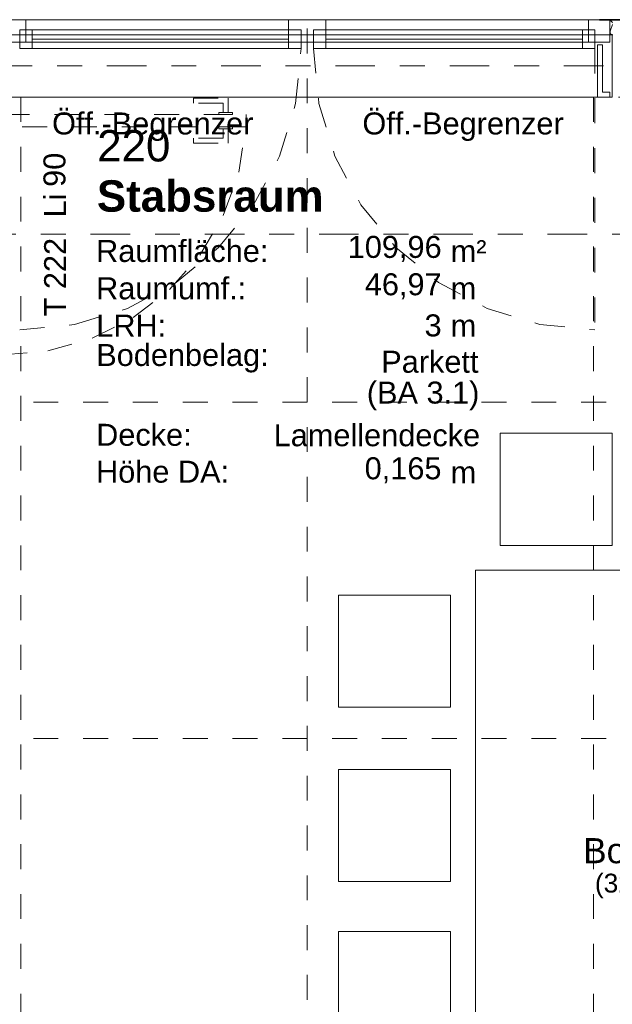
# Model space of a CAD drawing. Header units: metres. Extents: x -45.2 to 14.3, y -31.8 to 10.2.
# Tile 132 of 141: x -10.6 to -8.2, y -3.8 to 0.2. Entities that reach past the tile are written whole.
import ezdxf

# ---------------------------------------------------------------- set-up
doc = ezdxf.new("R2010")
doc.units = ezdxf.units.M
doc.header["$LTSCALE"] = 0.05
for name, pattern in [('Achsen 01', [5.291531, 3.175, -1.058062, 0.352704, -0.705764]), ('gestrichelt - 01', [2, 1, -1]), ('ISO-07 Punktiert', [0.889, 0.127, -0.762]), ('Raster 01', [2, 1, -1]), ('VW-01 Strichlinie kurz', [2, 1, -1])]:
    doc.linetypes.add(name, pattern=pattern)
for name, color, linetype, lineweight, true_color in [('013_Beton und Stahlbetonarbeiten-000 Brüstung', 7, 'Continuous', 9, 0xa6a6a6), ('014_Fassadenarbeiten-330 mineralische Dämmung', 7, 'Continuous', 9, 0x666666), ('032_Metallarbeiten-Fenster', 7, 'Continuous', 13, 0x444444), ('032_Metallarbeiten-Öffnungsbegrenzer', 7, 'Continuous', 13, 0x444444), ('AV1-Achsen', 1, 'Achsen 01', 18, 0xff0000), ('AV1-Einrichtung', 7, 'Continuous', 9, 0xa6a6a6), ('AV1-Raster', 7, 'Raster 01', 9, 0xa6a6a6)]:
    doc.layers.add(name, color=color, linetype=linetype, lineweight=lineweight, true_color=true_color)
for name, color, linetype, lineweight in [('013_Beton und Stahlbetonarbeiten-000 Unterzüge', 7, 'ISO-07 Punktiert', 13), ('027_Tischlerarbeiten-330 Innenfensterbänke', 7, 'Continuous', 9), ('027_Tischlerarbeiten-340 Innentüren', 7, 'Continuous', 9), ('031_Metallbauarbeiten-340 Innentüren _ Elemente', 7, 'Continuous', 9), ('053_Niederspannungsanlagen-Bodentanks', 7, 'gestrichelt - 01', 9), ('AV1-Schnitt Achsen', 7, 'Achsen 01', 18), ('AV1-Stempel-Raumstempel', 7, 'Continuous', 9)]:
    doc.layers.add(name, color=color, linetype=linetype, lineweight=lineweight)
doc.styles.add('Arial', font='arial.ttf')
doc.styles.add('Arial (bold)', font='arialbd.ttf')

msp = doc.modelspace()

# ---------------------------------------------------------------- linework, layer by layer
at = {"layer": '013_Beton und Stahlbetonarbeiten-000 Brüstung'}
msp.add_lwpolyline([(-10.675, 0.125), (-8.225, 0.125), (-8.225, -0.125), (-10.675, -0.125)], close=True, dxfattribs=at)
at = {"layer": '013_Beton und Stahlbetonarbeiten-000 Unterzüge', "linetype": 'VW-01 Strichlinie kurz'}
for p, q in [((-8.3, -0.125), (-8.3, -5.2)), ((-7.9, -0.125), (-8.3, -0.125))]:
    msp.add_line(p, q, dxfattribs=at)
msp.add_lwpolyline([(-11, -7.9), (-11, -0.125), (-10.6, -0.125), (-10.6, -7.9)], close=True, dxfattribs=at)
at = {"layer": '014_Fassadenarbeiten-330 mineralische Dämmung'}
for points in [[(-8.235, 0.181), (-8.233, 0.1808), (-8.231, 0.1803), (-8.2292, 0.1794), (-8.2276, 0.1782), (-8.2262, 0.1767), (-8.2252, 0.1749), (-8.2245, 0.173)], [(-8.2247, 0.167), (-8.2336, 0.139), (-8.2336, 0.139), (-8.2341, 0.137), (-8.2341, 0.135), (-8.2338, 0.133), (-8.2331, 0.1311), (-8.2321, 0.1294), (-8.2308, 0.1279), (-8.2292, 0.1267), (-8.2274, 0.1257), (-8.2255, 0.1252), (-8.2234, 0.125)]]:
    msp.add_lwpolyline(points, dxfattribs=at)
at = {"layer": '027_Tischlerarbeiten-330 Innenfensterbänke'}
msp.add_lwpolyline([(-8.235, -0.125), (-8.235, -0.105), (-8.265, -0.105), (-8.265, 0.085), (-8.285, 0.085), (-8.285, -0.125)], close=True, dxfattribs=at)
at = {"layer": '027_Tischlerarbeiten-340 Innentüren', "color": 253, "linetype": 'gestrichelt - 01', "lineweight": 9, "true_color": 0xa6a6a6}
for points in [[(-9.7675, -0.1875), (-9.7875, -0.1875), (-9.7875, -0.15), (-9.9075, -0.15), (-9.9075, -0.13), (-9.7675, -0.13)], [(-10.665, -0.195), (-9.695, -0.195), (-9.695, -0.245), (-10.665, -0.245)], [(-9.805, -0.1875), (-9.75, -0.1875), (-9.75, -0.195), (-9.805, -0.195)], [(-9.7675, -0.2525), (-9.7875, -0.2525), (-9.7875, -0.29), (-9.9075, -0.29), (-9.9075, -0.31), (-9.7675, -0.31)], [(-9.805, -0.245), (-9.75, -0.245), (-9.75, -0.2525), (-9.805, -0.2525)]]:
    msp.add_lwpolyline(points, close=True, dxfattribs=at)
msp.add_lwpolyline([(-10.675, -1.16), (-10.4913, -1.1439), (-10.3139, -1.0935), (-10.1492, -1.0104), (-10.0032, -0.8978), (-9.881, -0.7596), (-9.7872, -0.6008), (-9.725, -0.4272), (-9.6967, -0.2449)], dxfattribs=at)
at = {"layer": '032_Metallarbeiten-Fenster', "color": 7, "lineweight": 18}
for p, q in [((-10.555, 0.1075), (-9.525, 0.1075)), ((-8.345, 0.1075), (-9.375, 0.1075))]:
    msp.add_line(p, q, dxfattribs=at)
at = {"layer": '032_Metallarbeiten-Fenster', "color": 7, "linetype": 'gestrichelt - 01', "lineweight": 18}
msp.add_line((-8.295, 0.07), (-8.295, -1.06), dxfattribs=at)
at = {"layer": '032_Metallarbeiten-Fenster', "color": 7, "lineweight": 18}
for points in [[(-10.665, 0.095), (-10.58, 0.095), (-10.58, 0.185), (-10.665, 0.185)], [(-10.58, 0.095), (-10.58, 0.185), (-8.32, 0.185), (-8.32, 0.095)], [(-9.525, 0.185), (-9.375, 0.185), (-9.375, 0.095), (-9.525, 0.095)], [(-8.32, 0.185), (-8.32, 0.095), (-8.235, 0.095), (-8.235, 0.185)], [(-10.605, 0.145), (-10.555, 0.145), (-10.555, 0.07), (-10.605, 0.07)], [(-10.555, 0.145), (-9.525, 0.145), (-9.525, 0.07), (-10.555, 0.07)], [(-9.525, 0.145), (-9.475, 0.145), (-9.475, 0.07), (-9.525, 0.07)], [(-9.375, 0.145), (-9.425, 0.145), (-9.425, 0.07), (-9.375, 0.07)], [(-8.345, 0.145), (-9.375, 0.145), (-9.375, 0.07), (-8.345, 0.07)], [(-8.295, 0.145), (-8.345, 0.145), (-8.345, 0.07), (-8.295, 0.07)]]:
    msp.add_lwpolyline(points, close=True, dxfattribs=at)
at = {"layer": '032_Metallarbeiten-Fenster', "color": 7, "linetype": 'Continuous', "lineweight": 9}
msp.add_lwpolyline([(-7.9231, 0.1843), (-8.2769, 0.1843), (-8.2769, 0.1863), (-7.9231, 0.1863)], close=True, dxfattribs=at)
at = {"layer": '032_Metallarbeiten-Fenster', "color": 7, "linetype": 'gestrichelt - 01', "lineweight": 18}
for points in [[(-10.605, -1.06), (-10.3845, -1.0383), (-10.1726, -0.974), (-9.9772, -0.8696), (-9.806, -0.729), (-9.6654, -0.5578), (-9.561, -0.3624), (-9.4967, -0.1505), (-9.475, 0.07)], [(-9.425, 0.07), (-9.4033, -0.1505), (-9.339, -0.3624), (-9.2346, -0.5578), (-9.094, -0.729), (-8.9228, -0.8696), (-8.7274, -0.974), (-8.5155, -1.0383), (-8.295, -1.06)]]:
    msp.add_lwpolyline(points, dxfattribs=at)
at = {"layer": 'AV1-Achsen'}
msp.add_line((-43.2844, 0), (4.2656, 0), dxfattribs=at)
at = {"layer": 'AV1-Einrichtung'}
for points in [[(-8.675, -1.475), (-8.225, -1.475), (-8.225, -1.925), (-8.675, -1.925)], [(-4.725, -10.125), (-5.525, -10.125), (-5.525, -2.825), (-7.975, -2.825), (-7.975, -10.125), (-8.775, -10.125), (-8.775, -2.025), (-4.725, -2.025)], [(-9.325, -2.125), (-8.875, -2.125), (-8.875, -2.575), (-9.325, -2.575)], [(-9.325, -2.825), (-8.875, -2.825), (-8.875, -3.275), (-9.325, -3.275)], [(-9.325, -3.475), (-8.875, -3.475), (-8.875, -3.925), (-9.325, -3.925)]]:
    msp.add_lwpolyline(points, close=True, dxfattribs=at)
at = {"layer": 'AV1-Raster'}
for p, q in [((-9.45, -22.95), (-9.45, 1.35)), ((1.35, -1.35), (-40.5, -1.35)), ((1.35, -2.7), (-40.5, -2.7))]:
    msp.add_line(p, q, dxfattribs=at)
at = {"layer": 'AV1-Schnitt Achsen'}
msp.add_line((-43.35, -0.675), (4.2, -0.675), dxfattribs=at)
at = {"layer": 'Defpoints', "color": 0, "lineweight": 0}
for p, q in [((-9.45, 0.125), (-9.45, 0.125)), ((-9.45, 0.125), (-9.45, 0.125)), ((-8.4148, -0.125), (-8.4148, -0.125)), ((-8.225, -0.125), (-8.225, -0.125)), ((-8.225, -0.125), (-8.225, -0.125))]:
    msp.add_line(p, q, dxfattribs=at)

# ---------------------------------------------------------------- texts
at = {"layer": '031_Metallbauarbeiten-340 Innentüren _ Elemente', "char_height": 0.08826, "attachment_point": 7, "rotation": 90, "style": 'Arial'}
for s, insert in [('90', (-10.4201, -0.4856)), ('Li', (-10.4186, -0.608)), ('T 222', (-10.4186, -1.0057))]:
    msp.add_mtext(s, dxfattribs=dict(at, insert=insert))
at = {"layer": '032_Metallarbeiten-Öffnungsbegrenzer', "color": 7, "char_height": 0.088263, "attachment_point": 7, "style": 'Arial'}
for insert in [(-10.475, -0.3017), (-9.2287, -0.3017)]:
    msp.add_mtext('Öff.-Begrenzer', dxfattribs=dict(at, insert=insert))
at = {"layer": '053_Niederspannungsanlagen-Bodentanks', "attachment_point": 7, "style": 'Arial'}
for s, insert, char_height in [('Bodentank', (-8.3418, -3.2027), 0.10087), ('(32 x 32 cm)', (-8.295, -3.3417), 0.075654)]:
    msp.add_mtext(s, dxfattribs=dict(at, insert=insert, char_height=char_height))
at = {"layer": 'AV1-Stempel-Raumstempel', "attachment_point": 7}
for s, insert, char_height, style in [('220', (-10.2937, -0.3853), 0.12609, 'Arial'), ('Stabsraum', (-10.2949, -0.587), 0.12609, 'Arial (bold)'), ('Raumfläche:', (-10.2982, -0.7883), 0.088263, 'Arial'), ('109,96', (-9.2875, -0.7872), 0.08826, 'Arial'), ('m²', (-8.8742, -0.7879), 0.08826, 'Arial'), ('Raumumf.:', (-10.2982, -0.9383), 0.08826, 'Arial'), ('46,97', (-9.219, -0.9372), 0.08826, 'Arial'), ('m', (-8.8742, -0.9368), 0.0883, 'Arial'), ('LRH:', (-10.2975, -1.0868), 0.08826, 'Arial'), ('3', (-8.979, -1.0872), 0.0883, 'Arial'), ('m', (-8.8742, -1.0868), 0.0883, 'Arial'), ('Bodenbelag:', (-10.2975, -1.2313), 0.088263, 'Arial'), ('Parkett', (-9.1529, -1.2331), 0.08826, 'Arial'), ('(BA 3.1)', (-9.211, -1.3822), 0.08826, 'Arial'), ('Decke:', (-10.298, -1.5264), 0.08826, 'Arial'), ('Lamellendecke', (-9.585, -1.5282), 0.088263, 'Arial'), ('Höhe DA:', (-10.2984, -1.6745), 0.08826, 'Arial'), ('0,165', (-9.2196, -1.6761), 0.08826, 'Arial'), ('m', (-8.8742, -1.6758), 0.0883, 'Arial')]:
    msp.add_mtext(s, dxfattribs=dict(at, insert=insert, char_height=char_height, style=style))

doc.saveas('drawing.dxf')
